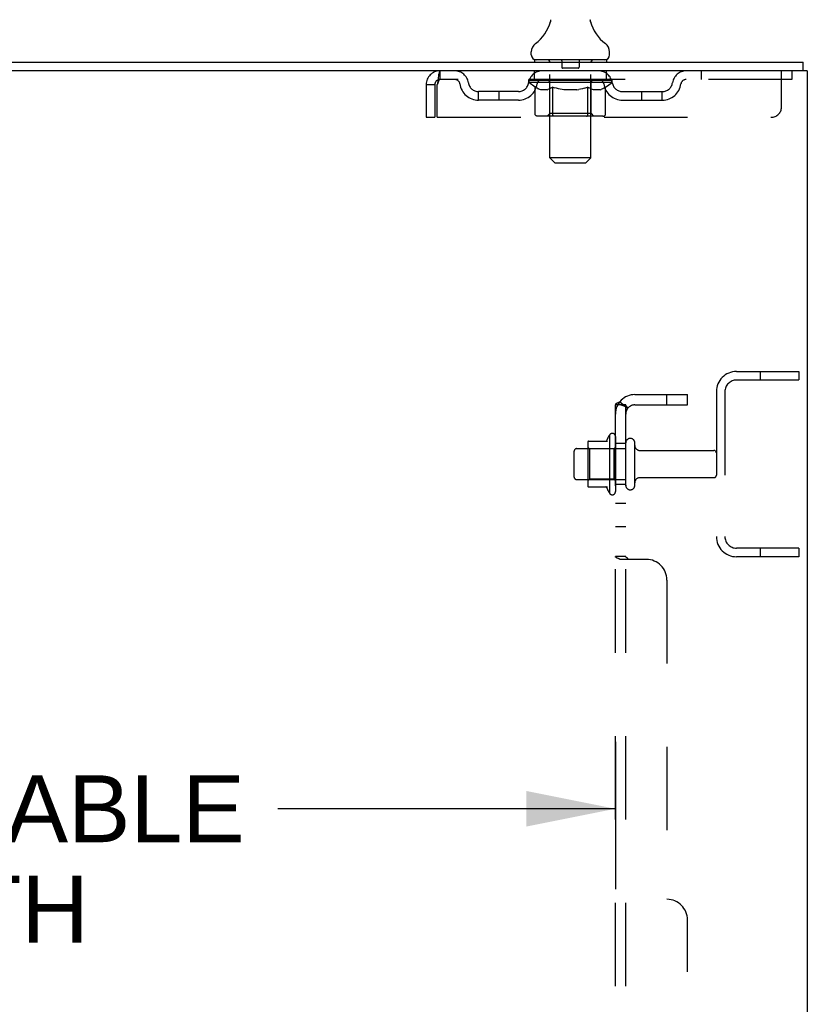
# Model space of a CAD drawing. Header units: inches. Extents: x 0 to 184, y 0 to 119.
# Tile 97 of 101: x 117 to 126, y 67 to 79. Entities that reach past the tile are written whole.
import ezdxf

# ---------------------------------------------------------------- set-up
doc = ezdxf.new("R2010")
doc.units = ezdxf.units.IN
doc.header["$LTSCALE"] = 10.121375
doc.header["$MEASUREMENT"] = 0
doc.linetypes.add('HIDDEN', pattern=[0.2, 0.1, -0.1])
doc.layers.get('0').update_dxf_attribs({"linetype": 'CONTINUOUS'})
for name, color, linetype in [('DEFAULT_2', 8, 'HIDDEN'), ('DIMENSIONS', 7, 'CONTINUOUS'), ('SUBPANEL', 7, 'CONTINUOUS')]:
    doc.layers.add(name, color=color, linetype=linetype)
doc.styles.get("Standard").update_dxf_attribs({"font": 'arial.ttf'})
doc.dimstyles.new('DIMSTYLE_1', dxfattribs={"dimtxt": 0.811875, "dimasz": 1.0825, "dimexe": 0.09, "dimexo": 0.07, "dimgap": 0.0375, "dimtad": 0, "dimtih": 1, "dimtoh": 1, "dimzin": 4, "dimdsep": 46, "dimtxsty": 'Standard', "dimblk": '_FILLED', "dimblk1": '_FILLED', "dimblk2": '_FILLED', "dimcen": 0.09, "dimadec": 3, "dimazin": 1, "dimtfac": 1, "dimtdec": 3, "dimtofl": 0, "dimtmove": 0, "dimatfit": 3, "dimldrblk": '_FILLED', "dimfxl": 0, "dimtolj": 1, "dimtzin": 4, "dimarcsym": 0})

# ---------------------------------------------------------------- blocks, each defined once
blk = doc.blocks.new('_FILLED')
at = {"color": 0, "linetype": 'ByBlock'}
blk.add_solid([(0, 0), (-1, 0.2), (-1, -0.2)], dxfattribs=at)
blk = doc.blocks.new('*D2')
at = {"layer": 'DIMENSIONS', "color": 2, "linetype": 'Continuous'}
for p, q in [((107.182, 73.013), (107.182, 68.613)), ((123.807, 70.4), (123.807, 68.613)), ((107.182, 69.588), (111.28, 69.588)), ((123.807, 69.588), (119.709, 69.588))]:
    blk.add_line(p, q, dxfattribs=at)
at = {"layer": 'DIMENSIONS', "color": 2, "linetype": 'Continuous', "xscale": 1.0825, "yscale": 1.0825, "zscale": 1.0825, "rotation": 180}
blk.add_blockref('_FILLED', (107.182, 69.588), dxfattribs=at)
at = {"layer": 'DIMENSIONS', "color": 2, "linetype": 'Continuous', "xscale": 1.0825, "yscale": 1.0825, "zscale": 1.0825}
blk.add_blockref('_FILLED', (123.807, 69.588), dxfattribs=at)
at = {"layer": 'DIMENSIONS', "color": 2, "linetype": 'Continuous', "insert": (115.494, 69.994), "char_height": 0.81188, "width": 7.61774, "attachment_point": 2, "line_spacing_factor": 0.9}
blk.add_mtext('16.63 USABLE\\PDEPTH', dxfattribs=at)

msp = doc.modelspace()

# ---------------------------------------------------------------- linework, layer by layer
at = {"color": 7, "linetype": 'Continuous'}
for p, q in [((123.014, 79.124), (123.014, 79.123)), ((123.018, 79.139), (123.017, 79.138)), ((123.017, 79.138), (123.017, 79.137)), ((123.017, 79.137), (123.017, 79.137)), ((123.019, 79.146), (123.018, 79.145)), ((123.019, 79.145), (123.018, 79.144)), ((123.018, 79.145), (123.018, 79.144)), ((123.018, 79.144), (123.018, 79.143)), ((123.018, 79.143), (123.018, 79.143)), ((123.018, 79.143), (123.018, 79.142)), ((123.018, 79.142), (123.018, 79.141)), ((123.018, 79.142), (123.018, 79.141)), ((123.018, 79.141), (123.018, 79.14)), ((123.018, 79.141), (123.018, 79.141)), ((123.018, 79.14), (123.018, 79.139)), ((123.018, 79.139), (123.018, 79.138)), ((123.02, 79.158), (123.019, 79.157)), ((123.019, 79.157), (123.019, 79.156)), ((123.019, 79.157), (123.019, 79.156)), ((123.019, 79.156), (123.019, 79.155)), ((123.019, 79.155), (123.019, 79.154)), ((123.019, 79.154), (123.019, 79.154)), ((123.019, 79.154), (123.019, 79.153)), ((123.019, 79.153), (123.019, 79.152)), ((123.019, 79.152), (123.019, 79.152)), ((123.019, 79.152), (123.019, 79.151)), ((123.019, 79.151), (123.019, 79.15)), ((123.019, 79.151), (123.019, 79.15)), ((123.019, 79.15), (123.019, 79.149)), ((123.019, 79.149), (123.019, 79.148)), ((123.019, 79.149), (123.019, 79.148)), ((123.019, 79.148), (123.019, 79.147)), ((123.019, 79.147), (123.019, 79.146)), ((123.019, 79.147), (123.019, 79.146)), ((123.019, 79.146), (123.019, 79.146)), ((123.02, 79.163), (123.02, 79.162)), ((123.02, 79.163), (123.02, 79.162)), ((123.02, 79.162), (123.02, 79.162)), ((123.02, 79.162), (123.02, 79.16)), ((123.02, 79.161), (123.02, 79.16)), ((123.02, 79.16), (123.02, 79.159)), ((123.02, 79.159), (123.02, 79.158)), ((123.02, 79.159), (123.02, 79.159)), ((123.502, 79.163), (123.502, 79.163)), ((123.502, 79.163), (123.502, 79.163)), ((123.503, 79.156), (123.502, 79.157)), ((123.502, 79.157), (123.502, 79.157)), ((123.503, 79.155), (123.503, 79.156)), ((123.503, 79.154), (123.503, 79.155)), ((123.503, 79.155), (123.503, 79.155)), ((123.503, 79.153), (123.503, 79.154)), ((123.503, 79.154), (123.503, 79.154)), ((123.503, 79.152), (123.503, 79.153)), ((123.503, 79.151), (123.503, 79.152)), ((123.503, 79.152), (123.503, 79.152)), ((123.503, 79.15), (123.503, 79.151)), ((123.503, 79.151), (123.503, 79.151)), ((123.503, 79.149), (123.503, 79.15)), ((123.503, 79.15), (123.503, 79.15)), ((123.503, 79.147), (123.503, 79.149)), ((123.503, 79.148), (123.503, 79.149)), ((123.503, 79.146), (123.503, 79.147)), ((123.503, 79.146), (123.503, 79.147)), ((123.503, 79.145), (123.503, 79.146)), ((123.504, 79.144), (123.503, 79.145)), ((123.504, 79.144), (123.503, 79.145)), ((123.504, 79.143), (123.504, 79.144)), ((123.504, 79.142), (123.504, 79.143)), ((123.504, 79.141), (123.504, 79.142)), ((123.504, 79.141), (123.504, 79.142)), ((123.504, 79.14), (123.504, 79.141)), ((123.504, 79.139), (123.504, 79.14)), ((123.504, 79.139), (123.504, 79.14)), ((123.505, 79.138), (123.504, 79.139)), ((123.505, 79.137), (123.505, 79.138)), ((123.508, 79.123), (123.508, 79.124)), ((122.786, 78.736), (122.786, 78.773)), ((123.736, 78.736), (123.736, 78.773)), ((122.823, 78.676), (122.823, 78.646)), ((123.698, 78.676), (122.823, 78.676)), ((123.698, 78.676), (123.698, 78.646)), ((126.084, 78.542), (126.084, 78.646))]:
    msp.add_line(p, q, dxfattribs=at)
at = {"color": 3, "linetype": 'Continuous'}
for p, q in [((108.325, 78.646), (126.084, 78.646)), ((126.136, 78.542), (108.33, 78.542)), ((126.136, 78.542), (126.136, 10.75))]:
    msp.add_line(p, q, dxfattribs=at)
at = {"color": 7, "linetype": 'Continuous'}
for points in [[(123.502, 79.158), (123.502, 79.159), (123.502, 79.159), (123.502, 79.16), (123.502, 79.161), (123.502, 79.161), (123.502, 79.162), (123.502, 79.163)], [(123.502, 79.159), (123.502, 79.16), (123.502, 79.161), (123.502, 79.161), (123.502, 79.162), (123.502, 79.163)], [(123.502, 79.157), (123.502, 79.158), (123.502, 79.159)]]:
    msp.add_lwpolyline(points, dxfattribs=at)
for centre, radius, start, end in [((122.537, 79.274), 0.5, 306.7414, 344.6791), ((123.985, 79.274), 0.5, 195.3209, 233.2586), ((122.911, 78.773), 0.125, 126.7414, 180), ((123.611, 78.773), 0.125, 0, 53.2586), ((122.846, 78.736), 0.06, 180, 270), ((123.676, 78.736), 0.06, 270, 360)]:
    msp.add_arc(centre, radius, start, end, dxfattribs=at)
at = {"layer": 'DEFAULT_2', "color": 8, "linetype": 'HIDDEN'}
for p, q in [((123.014, 79.124), (123.014, 79.124)), ((123.014, 79.123), (123.014, 79.123)), ((123.014, 79.123), (123.014, 79.123)), ((123.014, 79.123), (123.014, 79.123)), ((123.014, 79.123), (123.014, 79.123)), ((123.508, 79.123), (123.508, 79.123)), ((123.003, 78.676), (123.003, 78.646)), ((123.012, 77.486), (123.012, 78.646)), ((123.156, 78.666), (123.156, 78.586)), ((123.366, 78.666), (123.366, 78.586)), ((123.51, 77.486), (123.51, 78.646)), ((123.518, 78.676), (123.518, 78.646)), ((121.678, 78.542), (121.678, 78.438)), ((122.823, 78.438), (122.823, 78.542)), ((123.356, 78.576), (123.166, 78.576)), ((123.698, 78.438), (123.698, 78.542)), ((124.848, 78.542), (124.848, 78.438)), ((125.823, 78.104), (125.823, 78.542)), ((125.948, 78.542), (125.948, 78.438)), ((125.948, 78.438), (121.678, 78.438)), ((122.755, 78.4), (122.755, 78.432)), ((122.755, 78.432), (123, 78.432)), ((122.832, 78.346), (122.755, 78.4)), ((123.767, 78.4), (122.755, 78.4)), ((122.756, 78.432), (122.756, 78.436)), ((122.852, 78.435), (122.756, 78.436)), ((122.762, 78.432), (122.762, 78.438)), ((122.769, 78.43), (122.769, 78.432)), ((122.769, 78.43), (123.753, 78.43)), ((122.776, 78.43), (122.776, 78.432)), ((122.777, 78.43), (122.777, 78.432)), ((122.785, 78.432), (122.785, 78.438)), ((122.798, 78.43), (122.798, 78.432)), ((122.8, 78.43), (122.8, 78.432)), ((122.823, 78.432), (122.823, 78.438)), ((122.834, 78.43), (122.834, 78.432)), ((122.836, 78.43), (122.836, 78.432)), ((122.852, 78.432), (122.852, 78.435)), ((122.873, 78.432), (122.873, 78.438)), ((122.874, 78.43), (122.874, 78.432)), ((122.875, 78.43), (122.875, 78.432)), ((122.877, 78.43), (122.877, 78.432)), ((122.883, 78.43), (122.883, 78.432)), ((122.883, 78.43), (122.883, 78.432)), ((122.886, 78.43), (122.886, 78.432)), ((122.888, 78.43), (122.888, 78.433)), ((122.892, 78.43), (122.892, 78.432)), ((122.903, 78.43), (122.903, 78.432)), ((122.918, 78.43), (122.918, 78.434)), ((122.918, 78.43), (122.918, 78.432)), ((122.934, 78.43), (122.934, 78.432)), ((122.934, 78.43), (122.934, 78.432)), ((122.936, 78.432), (122.936, 78.438)), ((122.943, 78.43), (122.943, 78.432)), ((122.947, 78.43), (122.947, 78.432)), ((122.954, 78.43), (122.954, 78.432)), ((122.963, 78.43), (122.963, 78.435)), ((122.975, 78.43), (122.975, 78.432)), ((122.978, 78.43), (122.978, 78.432)), ((123, 78.43), (123, 78.432)), ((123.053, 78.432), (123.004, 78.432)), ((123.008, 78.432), (123.008, 78.438)), ((123.011, 78.023), (123.011, 78.398)), ((123.013, 78.43), (123.013, 78.432)), ((123.017, 78.43), (123.017, 78.432)), ((123.022, 78.43), (123.022, 78.436)), ((123.025, 78.43), (123.025, 78.432)), ((123.034, 78.43), (123.034, 78.432)), ((123.053, 78.43), (123.053, 78.432)), ((123.113, 78.432), (123.066, 78.432)), ((123.082, 78.43), (123.082, 78.432)), ((123.088, 78.432), (123.088, 78.438)), ((123.091, 78.43), (123.091, 78.432)), ((123.093, 78.43), (123.093, 78.437)), ((123.095, 78.43), (123.095, 78.432)), ((123.101, 78.43), (123.101, 78.432)), ((123.113, 78.43), (123.113, 78.432)), ((123.177, 78.432), (123.134, 78.432)), ((123.144, 78.43), (123.144, 78.432)), ((123.17, 78.432), (123.261, 78.438)), ((123.173, 78.432), (123.173, 78.438)), ((123.174, 78.438), (123.173, 78.438)), ((123.173, 78.43), (123.173, 78.432)), ((123.174, 78.432), (123.174, 78.438)), ((123.177, 78.43), (123.177, 78.433)), ((123.177, 78.43), (123.177, 78.432)), ((123.178, 78.43), (123.178, 78.432)), ((123.244, 78.432), (123.206, 78.432)), ((123.21, 78.43), (123.21, 78.432)), ((123.244, 78.43), (123.244, 78.432)), ((123.259, 78.432), (123.259, 78.432)), ((123.259, 78.43), (123.259, 78.432)), ((123.259, 78.43), (123.259, 78.432)), ((123.261, 78.432), (123.261, 78.438)), ((123.261, 78.438), (123.352, 78.432)), ((123.263, 78.43), (123.263, 78.432)), ((123.263, 78.43), (123.263, 78.432)), ((123.263, 78.432), (123.263, 78.432)), ((123.278, 78.43), (123.278, 78.432)), ((123.278, 78.432), (123.316, 78.432)), ((123.312, 78.43), (123.312, 78.432)), ((123.344, 78.43), (123.344, 78.432)), ((123.345, 78.43), (123.345, 78.433)), ((123.345, 78.43), (123.345, 78.432)), ((123.345, 78.432), (123.388, 78.432)), ((123.348, 78.432), (123.348, 78.438)), ((123.348, 78.438), (123.349, 78.438)), ((123.348, 78.43), (123.348, 78.432)), ((123.349, 78.432), (123.349, 78.438)), ((123.378, 78.43), (123.378, 78.432)), ((123.409, 78.43), (123.409, 78.432)), ((123.409, 78.432), (123.456, 78.432)), ((123.421, 78.43), (123.421, 78.432)), ((123.427, 78.43), (123.427, 78.432)), ((123.429, 78.43), (123.429, 78.437)), ((123.431, 78.43), (123.431, 78.432)), ((123.434, 78.432), (123.434, 78.438)), ((123.44, 78.43), (123.44, 78.432)), ((123.469, 78.43), (123.469, 78.432)), ((123.469, 78.432), (123.518, 78.432)), ((123.488, 78.43), (123.488, 78.432)), ((123.497, 78.43), (123.497, 78.432)), ((123.5, 78.43), (123.5, 78.436)), ((123.505, 78.43), (123.505, 78.432)), ((123.509, 78.43), (123.509, 78.432)), ((123.511, 78.023), (123.511, 78.398)), ((123.514, 78.432), (123.514, 78.438)), ((123.522, 78.43), (123.522, 78.432)), ((123.522, 78.432), (123.683, 78.432)), ((123.544, 78.43), (123.544, 78.432)), ((123.547, 78.43), (123.547, 78.432)), ((123.559, 78.43), (123.559, 78.435)), ((123.568, 78.43), (123.568, 78.432)), ((123.575, 78.43), (123.575, 78.432)), ((123.579, 78.43), (123.579, 78.432)), ((123.586, 78.432), (123.586, 78.438)), ((123.588, 78.43), (123.588, 78.432)), ((123.588, 78.43), (123.588, 78.432)), ((123.604, 78.43), (123.604, 78.434)), ((123.604, 78.43), (123.604, 78.432)), ((123.619, 78.43), (123.619, 78.432)), ((123.63, 78.43), (123.63, 78.432)), ((123.634, 78.43), (123.634, 78.433)), ((123.636, 78.43), (123.636, 78.432)), ((123.639, 78.43), (123.639, 78.432)), ((123.639, 78.43), (123.639, 78.432)), ((123.645, 78.43), (123.645, 78.432)), ((123.647, 78.43), (123.647, 78.432)), ((123.648, 78.43), (123.648, 78.432)), ((123.649, 78.432), (123.649, 78.438)), ((123.686, 78.43), (123.686, 78.432)), ((123.688, 78.43), (123.688, 78.432)), ((123.688, 78.345), (123.767, 78.4)), ((123.699, 78.432), (123.699, 78.438)), ((123.722, 78.43), (123.722, 78.432)), ((123.724, 78.43), (123.724, 78.432)), ((123.737, 78.432), (123.737, 78.438)), ((123.745, 78.43), (123.745, 78.432)), ((123.745, 78.43), (123.745, 78.432)), ((123.753, 78.43), (123.753, 78.432)), ((123.759, 78.432), (123.759, 78.438)), ((123.767, 78.4), (123.767, 78.438)), ((121.511, 78.375), (121.511, 77.979)), ((121.511, 78.375), (121.615, 78.375)), ((121.615, 78.375), (121.615, 77.979)), ((121.645, 77.979), (121.645, 78.375)), ((122.146, 78.187), (122.146, 78.291)), ((122.629, 78.291), (122.146, 78.291)), ((122.396, 78.187), (122.396, 78.291)), ((122.832, 78.021), (122.832, 78.346)), ((122.832, 78.346), (122.844, 78.338)), ((122.856, 78.331), (122.844, 78.338)), ((122.868, 78.325), (122.856, 78.331)), ((122.879, 78.319), (122.867, 78.325)), ((122.89, 78.315), (122.879, 78.319)), ((122.902, 78.311), (122.89, 78.315)), ((122.977, 78.311), (122.902, 78.311)), ((122.977, 78.311), (122.988, 78.315)), ((123, 78.319), (122.988, 78.315)), ((123.011, 78.325), (123, 78.319)), ((123.023, 78.331), (123.011, 78.324)), ((123.034, 78.338), (123.022, 78.331)), ((123.046, 78.346), (123.034, 78.338)), ((123.046, 78.021), (123.046, 78.346)), ((123.046, 78.346), (123.069, 78.338)), ((123.092, 78.331), (123.069, 78.338)), ((123.115, 78.325), (123.092, 78.331)), ((123.137, 78.319), (123.115, 78.325)), ((123.16, 78.315), (123.137, 78.319)), ((123.182, 78.311), (123.16, 78.315)), ((123.34, 78.311), (123.182, 78.311)), ((123.34, 78.311), (123.362, 78.315)), ((123.384, 78.319), (123.362, 78.315)), ((123.406, 78.324), (123.384, 78.319)), ((123.429, 78.331), (123.406, 78.324)), ((123.451, 78.337), (123.428, 78.33)), ((123.474, 78.345), (123.451, 78.337)), ((123.474, 78.021), (123.474, 78.345)), ((123.474, 78.345), (123.485, 78.337)), ((123.496, 78.331), (123.485, 78.337)), ((123.507, 78.325), (123.496, 78.331)), ((123.518, 78.319), (123.507, 78.325)), ((123.529, 78.315), (123.518, 78.319)), ((123.54, 78.311), (123.529, 78.315)), ((123.623, 78.311), (123.54, 78.311)), ((123.623, 78.311), (123.633, 78.315)), ((123.644, 78.319), (123.633, 78.315)), ((123.655, 78.325), (123.644, 78.319)), ((123.666, 78.331), (123.655, 78.324)), ((123.677, 78.337), (123.666, 78.33)), ((123.688, 78.345), (123.677, 78.337)), ((123.688, 78.021), (123.688, 78.345)), ((123.893, 78.291), (124.376, 78.291)), ((124.126, 78.187), (124.126, 78.291)), ((124.376, 78.187), (124.376, 78.291)), ((122.629, 78.187), (122.146, 78.187)), ((123.893, 78.187), (124.376, 78.187)), ((123.011, 78.023), (122.979, 77.991)), ((123.511, 78.023), (123.011, 78.023)), ((123.511, 78.023), (123.543, 77.991)), ((121.511, 77.979), (121.615, 77.979)), ((121.645, 77.979), (125.698, 77.979)), ((123.654, 77.991), (122.866, 77.991)), ((123.457, 77.991), (123.459, 77.992)), ((123.463, 77.993), (123.465, 77.995)), ((123.465, 77.995), (123.467, 77.997)), ((123.072, 77.426), (123.012, 77.486)), ((123.51, 77.486), (123.012, 77.486)), ((123.072, 77.426), (123.45, 77.426)), ((123.45, 77.426), (123.51, 77.486)), ((125.278, 74.896), (126.032, 74.896)), ((125.562, 74.896), (125.562, 74.792)), ((126.032, 74.896), (126.032, 74.792)), ((125.278, 74.792), (126.032, 74.792)), ((125.032, 74.649), (125.032, 72.892)), ((125.136, 74.649), (125.136, 72.892)), ((123.737, 74.126), (123.737, 73.415)), ((123.807, 74.105), (123.807, 73.436)), ((123.471, 74.026), (123.471, 73.515)), ((123.491, 73.954), (123.471, 73.974)), ((123.482, 74.048), (123.709, 74.048)), ((123.787, 73.954), (123.807, 73.974)), ((123.932, 73.513), (123.932, 74.028)), ((124.042, 73.513), (124.042, 74.028)), ((123.307, 73.613), (123.307, 73.928)), ((123.337, 73.958), (123.932, 73.958)), ((123.491, 73.954), (123.491, 73.587)), ((123.787, 73.954), (123.491, 73.954)), ((123.787, 73.954), (123.787, 73.587)), ((124.104, 73.936), (125.002, 73.936)), ((124.104, 73.606), (125.002, 73.606)), ((123.337, 73.583), (123.932, 73.583)), ((123.491, 73.587), (123.471, 73.567)), ((123.482, 73.493), (123.709, 73.493)), ((123.787, 73.587), (123.491, 73.587)), ((123.787, 73.587), (123.807, 73.567)), ((126.032, 72.75), (125.278, 72.75)), ((125.562, 72.75), (125.562, 72.646)), ((126.032, 72.75), (126.032, 72.646)), ((126.032, 72.646), (125.278, 72.646))]:
    msp.add_line(p, q, dxfattribs=at)
for points in [[(121.678, 78.542), (121.676, 78.541), (121.673, 78.537), (121.671, 78.532), (121.669, 78.525), (121.666, 78.516), (121.664, 78.505), (121.661, 78.493), (121.659, 78.479), (121.657, 78.463), (121.654, 78.447), (121.652, 78.43), (121.65, 78.412), (121.647, 78.393), (121.645, 78.375)], [(121.678, 78.438), (121.676, 78.437), (121.673, 78.436), (121.671, 78.434), (121.669, 78.431), (121.666, 78.428), (121.664, 78.424), (121.661, 78.419), (121.659, 78.414), (121.657, 78.408), (121.654, 78.402), (121.652, 78.395), (121.65, 78.389), (121.647, 78.382), (121.645, 78.375)], [(122.866, 77.991), (122.862, 77.992), (122.858, 77.992), (122.854, 77.993), (122.85, 77.995), (122.847, 77.997), (122.843, 77.999), (122.84, 78.002), (122.837, 78.005), (122.835, 78.009), (122.834, 78.013), (122.833, 78.017), (122.832, 78.021)], [(123.063, 77.991), (123.061, 77.992), (123.059, 77.992), (123.057, 77.993), (123.055, 77.995), (123.053, 77.997), (123.052, 77.999), (123.05, 78.002), (123.049, 78.005), (123.048, 78.009), (123.047, 78.013), (123.046, 78.017), (123.046, 78.021)], [(123.459, 77.992), (123.461, 77.992), (123.463, 77.993)], [(123.467, 77.997), (123.468, 77.999), (123.47, 78.002), (123.471, 78.005), (123.472, 78.009)], [(123.468, 77.999), (123.47, 78.002), (123.471, 78.005)], [(123.472, 78.009), (123.473, 78.013), (123.474, 78.017), (123.474, 78.021)], [(123.473, 78.013), (123.474, 78.017), (123.474, 78.021)], [(123.654, 77.991), (123.658, 77.992), (123.662, 77.992), (123.666, 77.993), (123.67, 77.995), (123.673, 77.997), (123.677, 77.999), (123.68, 78.002), (123.683, 78.005), (123.685, 78.009), (123.686, 78.013), (123.687, 78.017), (123.688, 78.021)]]:
    msp.add_lwpolyline(points, dxfattribs=at)
for centre, radius, start, end in [((122.982, 78.646), 0.03, 0, 90), ((123.146, 78.666), 0.01, 0, 90), ((123.376, 78.666), 0.01, 90, 180), ((123.54, 78.646), 0.03, 90, 180), ((121.678, 78.375), 0.167, 90, 180), ((121.857, 78.375), 0.167, 8.0716, 90), ((122.918, 78.375), 0.167, 90, 171.9284), ((123.166, 78.586), 0.01, 180, 270), ((123.356, 78.586), 0.01, 270, 360), ((123.603, 78.375), 0.167, 8.0716, 90), ((124.665, 78.375), 0.167, 90, 171.9284), ((121.678, 78.375), 0.063, 90, 180), ((121.858, 78.375), 0.0625, 7.9863, 90), ((122.146, 78.416), 0.229, 187.9863, 270), ((122.146, 78.416), 0.125, 188.0716, 270), ((122.629, 78.416), 0.125, 270, 351.9284), ((122.629, 78.416), 0.229, 270, 352.0137), ((122.918, 78.375), 0.0625, 90, 172.0137), ((122.979, 78.398), 0.0318, 0, 90), ((123.543, 78.398), 0.0318, 90, 180), ((123.604, 78.375), 0.0625, 7.9863, 90), ((123.893, 78.416), 0.229, 187.9863, 270), ((123.893, 78.416), 0.125, 188.0716, 270), ((124.376, 78.416), 0.125, 270, 351.9284), ((124.376, 78.416), 0.229, 270, 352.0137), ((124.664, 78.375), 0.0625, 90, 172.0137), ((125.698, 78.104), 0.125, 270, 360), ((125.278, 74.649), 0.246, 90, 180), ((125.278, 74.649), 0.142, 90, 180), ((124.337, 73.771), 0.698, 149.3369, 156.0321), ((123.769, 74.105), 0.0384, 0, 145.5503), ((123.987, 74.028), 0.055, 360, 180), ((123.612, 74.026), 0.141, 174.7919, 180), ((123.482, 74.038), 0.01, 90, 174.8062), ((123.69, 74.058), 0.01, 270, 336.0321), ((124.104, 73.998), 0.0625, 180, 270), ((123.337, 73.928), 0.03, 90, 180), ((125.002, 73.906), 0.03, 360, 90), ((123.337, 73.613), 0.03, 180, 270), ((124.104, 73.543), 0.0625, 90, 180), ((125.002, 73.636), 0.03, 270, 0), ((123.612, 73.515), 0.141, 180, 185.2081), ((123.482, 73.503), 0.01, 185.1938, 270), ((123.69, 73.483), 0.01, 23.9679, 90), ((124.337, 73.771), 0.698, 203.9679, 210.6631), ((123.987, 73.513), 0.055, 180, 0), ((123.769, 73.436), 0.0384, 214.4497, 360), ((125.278, 72.892), 0.246, 180, 270), ((125.278, 72.892), 0.142, 180, 270)]:
    msp.add_arc(centre, radius, start, end, dxfattribs=at)
for centre, major_axis, ratio, start_param, end_param in [((123.261, 78.438), (0.506, 0.005), 0.05963, 9.249616, 9.431313), ((123.261, 78.438), (0.506, 0), 0.060556, -3.083241, -2.96706), ((122.719, 78.428), (0.158, 0.002), 0.05963, 0.25549, 1.295341), ((123.261, 78.438), (0.506, 0.011), 0.05688, 2.791345, 2.965878), ((122.774, 78.428), (0.158, -0.002), 0.05963, 0.605815, 1.645666), ((123.261, 78.438), (0.506, -0.005), 0.05963, -2.96643, -2.791898), ((122.719, 78.423), (0.158, 0.003), 0.05688, 1.20151, 1.294789), ((122.774, 78.423), (0.158, 0), 0.060556, 1.551758, 1.645036), ((122.775, 78.425), (0.131, 0.001), 0.05963, 1.065228, 1.614276), ((122.739, 78.423), (0.158, 0.002), 0.05963, 1.170259, 1.376596), ((122.759, 78.425), (0.131, 0.003), 0.05688, 0.890143, 1.43919), ((122.806, 78.425), (0.131, 0), 0.060556, 1.240391, 1.789438), ((122.717, 78.428), (0.158, 0.003), 0.05688, 0.080405, 1.120256), ((123.261, 78.438), (0.506, 0.015), 0.052395, 2.616403, 2.790936), ((122.824, 78.428), (0.158, -0.003), 0.05688, 0.7809, 1.820751), ((123.261, 78.438), (0.506, -0.011), 0.05688, -2.791345, -2.616812), ((122.717, 78.423), (0.158, 0.005), 0.052395, 1.026568, 1.119847), ((122.824, 78.423), (0.158, -0.002), 0.05963, 1.72692, 1.820198), ((122.759, 78.425), (0.131, 0.004), 0.052395, 0.715201, 1.264248), ((122.85, 78.425), (0.131, -0.001), 0.05963, 1.415553, 1.9646), ((123.261, 78.438), (0.506, 0.02), 0.046319, 2.441654, 2.616187), ((122.888, 78.428), (0.158, -0.005), 0.052395, 0.955842, 1.995693), ((123.261, 78.438), (0.506, -0.015), 0.052395, -2.616403, -2.44187), ((122.73, 78.428), (0.158, 0.005), 0.052395, -0.094537, 0.945314), ((122.73, 78.423), (0.158, 0.006), 0.046319, 0.851819, 0.945098), ((122.888, 78.423), (0.158, -0.003), 0.05688, 1.902006, 1.995284), ((122.774, 78.425), (0.131, 0.005), 0.046319, 0.540452, 1.089499), ((122.907, 78.425), (0.131, -0.003), 0.05688, 1.590638, 2.139686), ((122.739, 78.428), (0.158, 0), 0.060556, 0.430652, 0.777569), ((123.261, 78.438), (0.506, 0.024), 0.038841, 2.267123, 2.441656), ((122.962, 78.428), (0.158, -0.006), 0.046319, 1.130591, 2.170442), ((123.261, 78.438), (0.506, -0.02), 0.046319, -2.441654, -2.267121), ((122.76, 78.428), (0.158, 0.006), 0.046319, -0.269286, 0.770565), ((122.76, 78.423), (0.158, 0.007), 0.038841, 0.677289, 0.770567), ((122.962, 78.423), (0.158, -0.005), 0.052395, 2.076947, 2.170226), ((122.803, 78.425), (0.131, 0.006), 0.038841, 0.365921, 0.914969), ((122.975, 78.425), (0.131, -0.004), 0.052395, 1.76558, 2.314627), ((123.261, 78.438), (0.506, 0.027), 0.030195, 2.09281, 2.267343), ((123.046, 78.428), (0.158, -0.007), 0.038841, 1.305122, 2.344973), ((123.261, 78.438), (0.506, -0.024), 0.038841, -2.267123, -2.092591), ((122.805, 78.428), (0.158, 0.007), 0.038841, -0.443817, 0.596034), ((122.805, 78.423), (0.158, 0.008), 0.030195, 0.502975, 0.596254), ((123.046, 78.423), (0.158, -0.006), 0.046319, 2.251696, 2.344975), ((122.847, 78.425), (0.131, 0.007), 0.030195, 0.191608, 0.740655), ((123.051, 78.425), (0.131, -0.005), 0.046319, 1.940329, 2.489376), ((122.863, 78.428), (0.158, 0.008), 0.030195, -0.61813, 0.421721), ((123.261, 78.438), (0.506, 0.029), 0.020645, 1.918687, 2.09322), ((123.136, 78.428), (0.158, -0.008), 0.030195, 1.479435, 2.519286), ((123.261, 78.438), (0.506, -0.027), 0.030195, -2.09281, -1.918277), ((122.863, 78.423), (0.158, 0.009), 0.020645, 0.328852, 0.422131), ((123.136, 78.423), (0.158, -0.007), 0.038841, 2.426227, 2.519505), ((122.903, 78.425), (0.131, 0.007), 0.020645, 0.017485, 0.566532), ((123.134, 78.425), (0.131, -0.006), 0.038841, 2.11486, 2.663907), ((122.934, 78.428), (0.158, 0.009), 0.020645, -0.792253, 0.247598), ((123.261, 78.438), (0.506, 0.03), 0.010478, 1.744704, 1.919237), ((123.231, 78.428), (0.158, -0.009), 0.020645, 1.653558, 2.693409), ((123.261, 78.438), (0.506, -0.029), 0.020645, -1.918687, -1.744154), ((122.934, 78.423), (0.158, 0.009), 0.010478, 0.154869, 0.248148), ((123.231, 78.423), (0.158, -0.008), 0.030195, 2.60054, 2.693819), ((122.97, 78.425), (0.131, 0.008), 0.010478, 6.126688, 6.675735), ((123.22, 78.425), (0.131, -0.007), 0.030195, 2.289173, 2.83822), ((123.015, 78.428), (0.158, 0.009), 0.010478, -0.966236, -0.000846), ((123.326, 78.428), (0.158, -0.009), 0.010478, 1.827541, 2.867392), ((123.261, 78.438), (0.506, -0.03), 0.010478, -1.744704, -1.570171), ((123.326, 78.423), (0.158, -0.009), 0.020645, 2.774664, 2.867942), ((123.308, 78.425), (0.131, -0.007), 0.020645, 2.463296, 3.012344), ((123.196, 78.428), (0.158, 0.009), 0.010478, 0.274201, 1.314052), ((123.128, 78.425), (0.131, 0.008), 0.010478, -0.000483, 0.504314), ((123.103, 78.423), (0.158, 0.009), 0.010478, 0.099668, 0.192946), ((123.261, 78.438), (0.506, 0.03), 0.010478, -1.571421, -1.396888), ((123.419, 78.423), (0.158, -0.009), 0.010478, 2.948646, 3.041925), ((123.394, 78.425), (0.131, -0.008), 0.010478, 2.637279, 3.142076), ((123.291, 78.428), (0.158, 0.009), 0.020645, 0.448184, 1.488034), ((123.214, 78.425), (0.131, 0.007), 0.020645, 0.129249, 0.678296), ((123.196, 78.423), (0.158, 0.009), 0.020645, 0.273651, 0.366929), ((123.507, 78.428), (0.158, -0.009), 0.010478, -3.140747, -2.175357), ((123.261, 78.438), (0.506, 0.029), 0.020645, -1.397439, -1.222906), ((123.261, 78.438), (0.506, -0.03), 0.010478, 1.222355, 1.396888), ((123.386, 78.428), (0.158, 0.008), 0.030195, 0.622307, 1.662158), ((123.302, 78.425), (0.131, 0.007), 0.030195, 0.303372, 0.852419), ((123.552, 78.425), (0.131, -0.008), 0.010478, 2.749043, 3.29809), ((123.588, 78.428), (0.158, -0.009), 0.020645, 2.893995, 3.933846), ((123.291, 78.423), (0.158, 0.008), 0.030195, 0.447774, 0.541052), ((123.588, 78.423), (0.158, -0.009), 0.010478, 2.893445, 2.986723), ((123.261, 78.438), (0.506, 0.027), 0.030195, -1.223315, -1.048783), ((123.476, 78.428), (0.158, 0.007), 0.038841, 0.79662, 1.836471), ((123.261, 78.438), (0.506, -0.029), 0.020645, 1.048373, 1.222906), ((123.388, 78.425), (0.131, 0.006), 0.038841, 0.477686, 1.026733), ((123.619, 78.425), (0.131, -0.007), 0.020645, 2.57506, 3.124108), ((123.658, 78.428), (0.158, -0.008), 0.030195, 2.719872, 3.759723), ((123.56, 78.428), (0.158, 0.006), 0.046319, 0.971151, 2.011002), ((123.386, 78.423), (0.158, 0.007), 0.038841, 0.622087, 0.715366), ((123.658, 78.423), (0.158, -0.009), 0.020645, 2.719462, 2.812741), ((123.261, 78.438), (0.506, 0.024), 0.038841, -1.049002, -0.874469), ((123.261, 78.438), (0.506, -0.027), 0.030195, 0.87425, 1.048783), ((123.471, 78.425), (0.131, 0.005), 0.046319, 0.652216, 1.201263), ((123.634, 78.428), (0.158, 0.005), 0.052395, 1.1459, 2.185751), ((123.675, 78.425), (0.131, -0.007), 0.030195, 2.400937, 2.949985), ((123.717, 78.428), (0.158, -0.007), 0.038841, 2.545558, 3.585409), ((123.547, 78.425), (0.131, 0.004), 0.052395, 0.826965, 1.376012), ((123.476, 78.423), (0.158, 0.006), 0.046319, 0.796618, 0.889896), ((123.717, 78.423), (0.158, -0.008), 0.030195, 2.545339, 2.638617), ((123.698, 78.428), (0.158, 0.003), 0.05688, 1.320842, 2.360692), ((123.261, 78.438), (0.506, 0.02), 0.046319, -0.874471, -0.699939), ((123.261, 78.438), (0.506, -0.024), 0.038841, 0.699936, 0.874469), ((123.762, 78.428), (0.158, -0.006), 0.046319, 2.371028, 3.410879), ((123.719, 78.425), (0.131, -0.006), 0.038841, 2.226624, 2.775671), ((123.748, 78.428), (0.158, 0.002), 0.05963, 1.495927, 2.535778), ((123.615, 78.425), (0.131, 0.003), 0.05688, 1.001907, 1.550954), ((123.792, 78.428), (0.158, -0.005), 0.052395, 2.196279, 3.23613), ((123.748, 78.425), (0.131, -0.005), 0.046319, 2.052093, 2.601141), ((123.56, 78.423), (0.158, 0.005), 0.052395, 0.971367, 1.064645), ((123.783, 78.428), (0.158, 0), 0.060556, 1.671089, 2.71094), ((123.762, 78.423), (0.158, -0.007), 0.038841, 2.371026, 2.464304), ((123.805, 78.428), (0.158, -0.003), 0.05688, 2.021337, 3.061188), ((123.261, 78.438), (0.506, 0.015), 0.052395, -0.699723, -0.52519), ((123.802, 78.428), (0.158, -0.002), 0.05963, 1.846251, 2.886102), ((123.261, 78.438), (0.506, -0.02), 0.046319, 0.525406, 0.699939), ((123.672, 78.425), (0.131, 0.001), 0.05963, 1.176993, 1.72604), ((123.763, 78.425), (0.131, -0.004), 0.052395, 1.877344, 2.426392), ((123.716, 78.425), (0.131, 0), 0.060556, 1.352155, 1.901202), ((123.763, 78.425), (0.131, -0.003), 0.05688, 1.702402, 2.25145), ((123.747, 78.425), (0.131, -0.001), 0.05963, 1.527317, 2.076364), ((123.634, 78.423), (0.158, 0.003), 0.05688, 1.146309, 1.239587), ((123.792, 78.423), (0.158, -0.006), 0.046319, 2.196495, 2.289773), ((123.261, 78.438), (0.506, 0.011), 0.05688, -0.524781, -0.350248), ((123.261, 78.438), (0.506, -0.015), 0.052395, 0.350657, 0.52519), ((123.698, 78.423), (0.158, 0.002), 0.05963, 1.321394, 1.414673), ((123.805, 78.423), (0.158, -0.005), 0.052395, 2.021746, 2.115024), ((123.261, 78.438), (0.506, 0.005), 0.05963, -0.349695, -0.175162), ((123.261, 78.438), (0.506, -0.011), 0.05688, 0.175715, 0.350248), ((123.748, 78.423), (0.158, 0), 0.060556, 1.496556, 1.589835), ((123.802, 78.423), (0.158, -0.003), 0.05688, 1.846804, 1.940083), ((123.783, 78.423), (0.158, -0.002), 0.05963, 1.671719, 1.764997), ((123.261, 78.438), (0.506, 0), 0.060556, -0.174533, 0), ((123.261, 78.438), (0.506, -0.005), 0.05963, 0.000629, 0.175162)]:
    msp.add_ellipse(centre, major_axis=major_axis, ratio=ratio, start_param=start_param, end_param=end_param, dxfattribs=at)
at = {"layer": 'SUBPANEL', "color": 8, "linetype": 'HIDDEN'}
for p, q in [((124.044, 74.614), (124.682, 74.614)), ((124.432, 74.489), (124.432, 74.614)), ((124.682, 74.489), (124.682, 74.614)), ((123.807, 14.802), (123.807, 74.489)), ((123.932, 74.489), (123.807, 74.489)), ((123.861, 74.528), (123.957, 74.449)), ((123.887, 74.487), (123.889, 74.486)), ((123.889, 74.486), (123.89, 74.486)), ((123.89, 74.486), (123.892, 74.485)), ((123.892, 74.485), (123.893, 74.485)), ((123.893, 74.485), (123.895, 74.484)), ((123.895, 74.484), (123.896, 74.484)), ((123.896, 74.484), (123.898, 74.483)), ((123.898, 74.483), (123.899, 74.483)), ((123.932, 14.802), (123.932, 74.489)), ((123.933, 74.469), (123.932, 74.47)), ((124.044, 74.489), (124.682, 74.489)), ((123.932, 74.021), (123.807, 74.021)), ((123.932, 73.521), (123.807, 73.521)), ((123.932, 73.292), (123.807, 73.292)), ((123.932, 73.011), (123.807, 73.011)), ((123.932, 72.65), (123.807, 72.65)), ((123.84, 72.625), (123.833, 72.628)), ((124.182, 72.614), (123.861, 72.614)), ((123.935, 72.642), (123.934, 72.644)), ((124.432, 72.364), (124.432, 68.489)), ((124.682, 21.052), (124.682, 68.239))]:
    msp.add_line(p, q, dxfattribs=at)
for points in [[(123.83, 74.51), (123.826, 74.508), (123.823, 74.507), (123.82, 74.505), (123.817, 74.503), (123.815, 74.502), (123.812, 74.5), (123.81, 74.498), (123.809, 74.496), (123.808, 74.494), (123.807, 74.492), (123.807, 74.491), (123.807, 74.489)], [(123.861, 74.528), (123.859, 74.526), (123.857, 74.524), (123.854, 74.522), (123.851, 74.52), (123.847, 74.518), (123.844, 74.516), (123.84, 74.514), (123.837, 74.513), (123.83, 74.51)], [(123.876, 74.489), (123.875, 74.489), (123.874, 74.489), (123.874, 74.489), (123.873, 74.489), (123.873, 74.489), (123.873, 74.489), (123.872, 74.489), (123.872, 74.489), (123.872, 74.489)], [(123.872, 74.489), (123.872, 74.489), (123.872, 74.489), (123.872, 74.489), (123.873, 74.489), (123.873, 74.489), (123.873, 74.489), (123.874, 74.489), (123.874, 74.489), (123.875, 74.489), (123.875, 74.489), (123.876, 74.489), (123.877, 74.489), (123.877, 74.489), (123.878, 74.489), (123.878, 74.489), (123.879, 74.488), (123.88, 74.488), (123.88, 74.488), (123.881, 74.488), (123.882, 74.488), (123.882, 74.488), (123.883, 74.488), (123.884, 74.487), (123.884, 74.487), (123.885, 74.487), (123.886, 74.487), (123.886, 74.487), (123.887, 74.487)], [(123.899, 74.483), (123.901, 74.482), (123.902, 74.482), (123.903, 74.482), (123.904, 74.481), (123.905, 74.481), (123.905, 74.481), (123.906, 74.481), (123.907, 74.48), (123.908, 74.48), (123.909, 74.479), (123.91, 74.479), (123.911, 74.479), (123.912, 74.478), (123.913, 74.478), (123.914, 74.477), (123.915, 74.477), (123.916, 74.477), (123.917, 74.476), (123.918, 74.476), (123.919, 74.475), (123.92, 74.475), (123.92, 74.475), (123.921, 74.474), (123.922, 74.474), (123.923, 74.474), (123.924, 74.473), (123.924, 74.473), (123.925, 74.472), (123.926, 74.472), (123.927, 74.472), (123.927, 74.471), (123.928, 74.471), (123.929, 74.471), (123.929, 74.47), (123.93, 74.47), (123.931, 74.47), (123.931, 74.469), (123.932, 74.469), (123.933, 74.468), (123.933, 74.468), (123.934, 74.468), (123.934, 74.468), (123.935, 74.467), (123.935, 74.467), (123.936, 74.467), (123.936, 74.467), (123.936, 74.466)], [(123.946, 74.466), (123.945, 74.468), (123.943, 74.47), (123.941, 74.472), (123.939, 74.475), (123.937, 74.477), (123.935, 74.479), (123.934, 74.482), (123.933, 74.484), (123.932, 74.486), (123.932, 74.488), (123.932, 74.489)], [(123.936, 74.466), (123.936, 74.466), (123.936, 74.466), (123.936, 74.466), (123.936, 74.466), (123.936, 74.467), (123.935, 74.467), (123.935, 74.467), (123.935, 74.467), (123.934, 74.468), (123.934, 74.468), (123.933, 74.468), (123.933, 74.469), (123.933, 74.469)], [(123.957, 74.449), (123.958, 74.449), (123.958, 74.45), (123.958, 74.451), (123.958, 74.452), (123.957, 74.453), (123.957, 74.454), (123.956, 74.455), (123.955, 74.457), (123.953, 74.458), (123.952, 74.46), (123.95, 74.462), (123.946, 74.466)], [(123.808, 72.645), (123.807, 72.647), (123.807, 72.648), (123.807, 72.65)], [(123.82, 72.634), (123.817, 72.636), (123.815, 72.638), (123.812, 72.64), (123.81, 72.642), (123.809, 72.643), (123.808, 72.645), (123.807, 72.647), (123.807, 72.648), (123.807, 72.65)], [(123.933, 72.645), (123.932, 72.647), (123.932, 72.648), (123.932, 72.65)], [(123.939, 72.64), (123.937, 72.641), (123.935, 72.642), (123.934, 72.644), (123.933, 72.645), (123.932, 72.647), (123.932, 72.648), (123.932, 72.65)], [(123.826, 72.631), (123.823, 72.633), (123.82, 72.634), (123.817, 72.636), (123.815, 72.638), (123.812, 72.64), (123.81, 72.642), (123.809, 72.643)], [(123.833, 72.628), (123.83, 72.63), (123.826, 72.631)], [(123.861, 72.614), (123.859, 72.616), (123.857, 72.618), (123.854, 72.619), (123.851, 72.621), (123.847, 72.622), (123.844, 72.624), (123.84, 72.625)], [(123.861, 72.614), (123.859, 72.616), (123.857, 72.618), (123.854, 72.619), (123.851, 72.621)], [(123.943, 72.637), (123.941, 72.638), (123.939, 72.64), (123.937, 72.641)], [(123.952, 72.63), (123.95, 72.631), (123.948, 72.633), (123.946, 72.634), (123.943, 72.637)], [(123.957, 72.614), (123.958, 72.616), (123.958, 72.618), (123.958, 72.62), (123.958, 72.621), (123.957, 72.623), (123.957, 72.624), (123.956, 72.626), (123.955, 72.627), (123.953, 72.629), (123.952, 72.63), (123.95, 72.631), (123.948, 72.633)], [(123.958, 72.621), (123.957, 72.623), (123.957, 72.624), (123.956, 72.626), (123.955, 72.627), (123.953, 72.629)], [(123.957, 72.614), (123.958, 72.616), (123.958, 72.618), (123.958, 72.62)]]:
    msp.add_lwpolyline(points, dxfattribs=at)
for centre, radius, start, end in [((124.044, 74.377), 0.237, 90, 180), ((124.044, 74.377), 0.112, 90, 180), ((124.182, 72.364), 0.25, 0, 90), ((124.432, 68.239), 0.25, 0, 90)]:
    msp.add_arc(centre, radius, start, end, dxfattribs=at)

# ---------------------------------------------------------------- dimensions: what is measured, and where the dimension line sits
at = {"layer": 'DIMENSIONS', "color": 2, "linetype": 'Continuous'}
dim = msp.add_linear_dim(base=(123.806980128, 69.587742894), p1=(107.181980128, 73.08288383), p2=(123.806980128, 68.543492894), text='<> USABLE\\PDEPTH', dimstyle='DIMSTYLE_1', dxfattribs=at)
dim.commit()
dim.dimension.update_dxf_attribs({"geometry": '*D2', "text_midpoint": (115.494480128, 68.978836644), "dimtype": 160})

doc.saveas('drawing.dxf')
